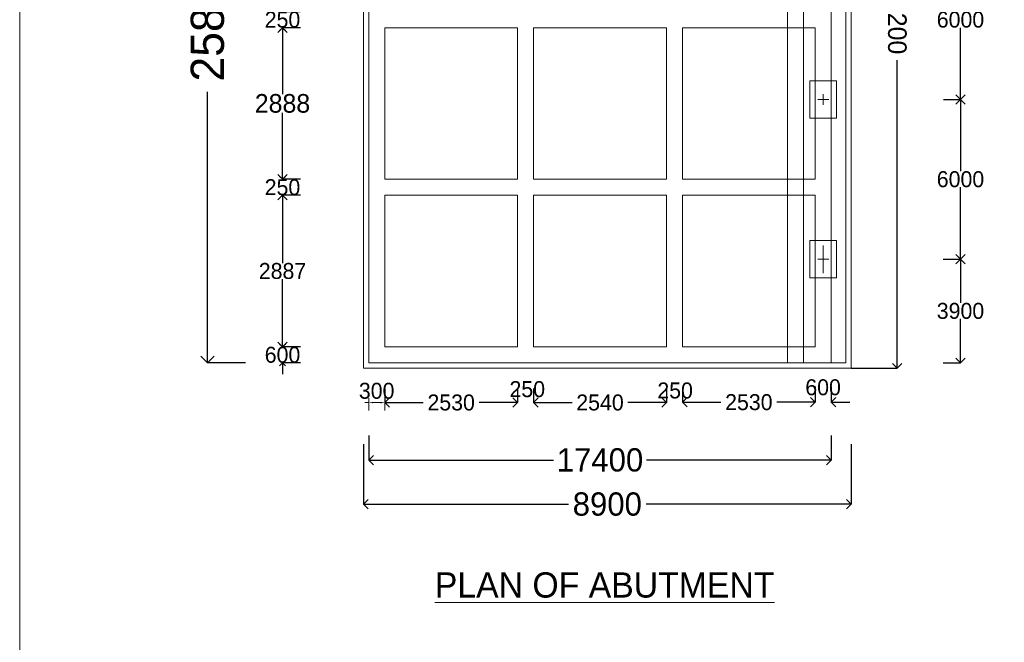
# Model space of a CAD drawing. Header units: millimetres. Extents: x -20950785 to 389010297, y -11535949 to 14056629.
# Tile 47 of 256: x 9284767 to 9321811, y -370513 to -347107. Entities that reach past the tile are written whole.
import ezdxf

# ---------------------------------------------------------------- set-up
doc = ezdxf.new("R2010")
doc.units = ezdxf.units.MM
doc.header["$LTSCALE"] = 60
doc.header["$MEASUREMENT"] = 0
doc.linetypes.add('DASHED2', pattern=[9.525, 6.35, -3.175])
doc.dimstyles.get("Standard").update_dxf_attribs({"dimtxt": 400, "dimasz": 215, "dimexe": 0.18, "dimexo": 0.0625, "dimgap": 0.09, "dimtad": 0, "dimtih": 1, "dimtoh": 1, "dimdec": 0, "dimzin": 4, "dimdsep": 46, "dimtxsty": 'Standard', "dimblk": 'OPEN90', "dimcen": 0, "dimadec": 0, "dimazin": 1, "dimtfac": 1, "dimtdec": 0, "dimtix": 1, "dimtofl": 0, "dimtmove": 0, "dimatfit": 3, "dimldrblk": 'OPEN30', "dimfxl": 1, "dimtolj": 1, "dimtzin": 0, "dimarcsym": 0})

# ---------------------------------------------------------------- blocks, each defined once
blk = doc.blocks.new('_Open90')
at = {"color": 0, "linetype": 'ByBlock', "lineweight": -2}
for p, q in [((0, 0), (-1, 0)), ((-0.5, 0.5), (0, 0)), ((0, 0), (-0.5, -0.5))]:
    blk.add_line(p, q, dxfattribs=at)
blk = doc.blocks.new('*D1551')
at = {"color": 0, "lineweight": -2, "transparency": 16777216}
for p, q in [((9293268, -334207), (9291836, -334207)), ((9291836, -334707), (9291836, -344398)), ((9291836, -359507), (9291836, -349815)), ((9293268, -360007), (9291836, -360007))]:
    blk.add_line(p, q, dxfattribs=at)
at = {"layer": 'Defpoints', "color": 0, "lineweight": 9, "transparency": 16777216}
for p in [(9293268, -334207), (9291836, -360007), (9293268, -360007)]:
    blk.add_point(p, dxfattribs=at)
at = {"color": 0, "lineweight": -2, "transparency": 16777216, "xscale": 500, "yscale": 500, "zscale": 500}
for p, rotation in [((9291836, -334207), 90), ((9291836, -360007), 270)]:
    blk.add_blockref('_Open90', p, dxfattribs=dict(at, rotation=rotation))
at = {"color": 0, "transparency": 16777216, "insert": (9291836, -347107), "char_height": 1000, "attachment_point": 5, "rotation": 90}
blk.add_mtext('\\A1;{\\H1.25x;25800}', dxfattribs=at)
blk = doc.blocks.new('_Open30')
at = {"color": 0, "linetype": 'ByBlock', "lineweight": -2}
for p, q in [((-1, 0.268), (0, 0)), ((0, 0), (-1, -0.268)), ((0, 0), (-1, 0))]:
    blk.add_line(p, q, dxfattribs=at)
blk = doc.blocks.new('*D1557')
at = {"color": 0, "linetype": 'Continuous', "lineweight": -2, "transparency": 16777216}
for p, q in [((9294654, -346592), (9294654, -346377)), ((9295328, -346807), (9294653, -346807)), ((9295328, -347407), (9294653, -347407)), ((9294654, -347622), (9294654, -347837))]:
    blk.add_line(p, q, dxfattribs=at)
at = {"layer": 'Defpoints', "color": 0, "linetype": 'Continuous', "lineweight": 9, "transparency": 16777216}
for p in [(9295328, -346807), (9294654, -347407), (9295328, -347407)]:
    blk.add_point(p, dxfattribs=at)
at = {"color": 0, "linetype": 'Continuous', "lineweight": -2, "transparency": 16777216, "xscale": 215, "yscale": 215, "zscale": 215}
for p, rotation in [((9294654, -346807), 270), ((9294654, -347407), 90)]:
    blk.add_blockref('_Open90', p, dxfattribs=dict(at, rotation=rotation))
at = {"color": 0, "linetype": 'Continuous', "lineweight": 9, "transparency": 16777216, "insert": (9294654, -347107), "char_height": 400, "attachment_point": 5}
blk.add_mtext('\\A1;{\\H1.5x;250}', dxfattribs=at)
blk = doc.blocks.new('*D1558')
at = {"color": 0, "linetype": 'Continuous', "lineweight": -2, "ltscale": 20, "transparency": 16777216}
for p, q in [((9295338, -347407), (9294654, -347407)), ((9294654, -347757), (9294654, -349907)), ((9294654, -352757), (9294654, -350607)), ((9295338, -353107), (9294654, -353107))]:
    blk.add_line(p, q, dxfattribs=at)
at = {"layer": 'Defpoints', "color": 0, "linetype": 'Continuous', "lineweight": 9, "ltscale": 20, "transparency": 16777216}
for p in [(9295338, -347407), (9294654, -353107), (9295338, -353107)]:
    blk.add_point(p, dxfattribs=at)
at = {"color": 0, "linetype": 'Continuous', "lineweight": -2, "ltscale": 20, "transparency": 16777216, "xscale": 350, "yscale": 350, "zscale": 350}
for p, rotation in [((9294654, -347407), 90), ((9294654, -353107), 270)]:
    blk.add_blockref('_Open90', p, dxfattribs=dict(at, rotation=rotation))
at = {"color": 0, "linetype": 'Continuous', "lineweight": 9, "ltscale": 20, "transparency": 16777216, "insert": (9294654, -350257), "char_height": 500, "attachment_point": 5}
blk.add_mtext('\\A1;{\\H1.4x;2888}', dxfattribs=at)
blk = doc.blocks.new('*D1559')
at = {"color": 0, "linetype": 'Continuous', "lineweight": -2, "transparency": 16777216}
for p, q in [((9294654, -352892), (9294654, -352677)), ((9295328, -353107), (9294654, -353107)), ((9295328, -353707), (9294654, -353707)), ((9294654, -353922), (9294654, -354137))]:
    blk.add_line(p, q, dxfattribs=at)
at = {"layer": 'Defpoints', "color": 0, "linetype": 'Continuous', "lineweight": 9, "transparency": 16777216}
for p in [(9295328, -353107), (9294654, -353707), (9295328, -353707)]:
    blk.add_point(p, dxfattribs=at)
at = {"color": 0, "linetype": 'Continuous', "lineweight": -2, "transparency": 16777216, "xscale": 215, "yscale": 215, "zscale": 215}
for p, rotation in [((9294654, -353107), 270), ((9294654, -353707), 90)]:
    blk.add_blockref('_Open90', p, dxfattribs=dict(at, rotation=rotation))
at = {"color": 0, "linetype": 'Continuous', "lineweight": 9, "transparency": 16777216, "insert": (9294654, -353407), "char_height": 400, "attachment_point": 5}
blk.add_mtext('\\A1;{\\H1.5x;250}', dxfattribs=at)
blk = doc.blocks.new('*D1560')
at = {"color": 0, "linetype": 'Continuous', "lineweight": -2, "ltscale": 20, "transparency": 16777216}
for p, q in [((9295338, -353707), (9294655, -353707)), ((9294655, -354057), (9294655, -356257)), ((9294655, -359057), (9294655, -356857)), ((9295338, -359407), (9294655, -359407))]:
    blk.add_line(p, q, dxfattribs=at)
at = {"layer": 'Defpoints', "color": 0, "linetype": 'Continuous', "lineweight": 9, "ltscale": 20, "transparency": 16777216}
for p in [(9295338, -353707), (9294655, -359407), (9295338, -359407)]:
    blk.add_point(p, dxfattribs=at)
at = {"color": 0, "linetype": 'Continuous', "lineweight": -2, "ltscale": 20, "transparency": 16777216, "xscale": 350, "yscale": 350, "zscale": 350}
for p, rotation in [((9294655, -353707), 90), ((9294655, -359407), 270)]:
    blk.add_blockref('_Open90', p, dxfattribs=dict(at, rotation=rotation))
at = {"color": 0, "linetype": 'Continuous', "lineweight": 9, "ltscale": 20, "transparency": 16777216, "insert": (9294655, -356557), "char_height": 500, "attachment_point": 5}
blk.add_mtext('\\A1;{\\H1.2x;2887}', dxfattribs=at)
blk = doc.blocks.new('*D1561')
at = {"color": 0, "linetype": 'Continuous', "lineweight": -2, "transparency": 16777216}
for p, q in [((9294655, -359192), (9294655, -358977)), ((9295329, -359407), (9294655, -359407)), ((9295329, -360007), (9294655, -360007)), ((9294655, -360222), (9294655, -360437))]:
    blk.add_line(p, q, dxfattribs=at)
at = {"layer": 'Defpoints', "color": 0, "linetype": 'Continuous', "lineweight": 9, "transparency": 16777216}
for p in [(9295329, -359407), (9294655, -360007), (9295329, -360007)]:
    blk.add_point(p, dxfattribs=at)
at = {"color": 0, "linetype": 'Continuous', "lineweight": -2, "transparency": 16777216, "xscale": 215, "yscale": 215, "zscale": 215}
for p, rotation in [((9294655, -359407), 270), ((9294655, -360007), 90)]:
    blk.add_blockref('_Open90', p, dxfattribs=dict(at, rotation=rotation))
at = {"color": 0, "linetype": 'Continuous', "lineweight": 9, "transparency": 16777216, "insert": (9294655, -359707), "char_height": 400, "attachment_point": 5}
blk.add_mtext('\\A1;{\\H1.5x;600}', dxfattribs=at)
blk = doc.blocks.new('*D1562')
at = {"color": 0, "linetype": 'Continuous', "lineweight": -2, "ltscale": 20, "transparency": 16777216}
for p, q in [((9297900, -362743), (9297900, -363661)), ((9315300, -362743), (9315300, -363661)), ((9298250, -363661), (9304850, -363661)), ((9314950, -363661), (9308350, -363661))]:
    blk.add_line(p, q, dxfattribs=at)
at = {"layer": 'Defpoints', "color": 0, "linetype": 'Continuous', "lineweight": 9, "ltscale": 20, "transparency": 16777216}
for p in [(9297900, -362743), (9315300, -362743), (9315300, -363661)]:
    blk.add_point(p, dxfattribs=at)
at = {"color": 0, "linetype": 'Continuous', "lineweight": -2, "ltscale": 20, "transparency": 16777216, "xscale": 350, "yscale": 350, "zscale": 350, "rotation": 180}
blk.add_blockref('_Open90', (9297900, -363661), dxfattribs=at)
at = {"color": 0, "linetype": 'Continuous', "lineweight": -2, "ltscale": 20, "transparency": 16777216, "xscale": 350, "yscale": 350, "zscale": 350}
blk.add_blockref('_Open90', (9315300, -363661), dxfattribs=at)
at = {"color": 0, "linetype": 'Continuous', "lineweight": 9, "ltscale": 20, "transparency": 16777216, "insert": (9306600, -363661), "char_height": 700, "attachment_point": 5}
blk.add_mtext('\\A1;{\\H1.25x;17400}', dxfattribs=at)
blk = doc.blocks.new('*D1563')
at = {"color": 0, "linetype": 'Continuous', "lineweight": -2, "ltscale": 20, "transparency": 16777216}
for p, q in [((9314700, -360893), (9314700, -361486)), ((9315300, -360893), (9315300, -361486)), ((9314350, -361485), (9314000, -361485)), ((9315650, -361485), (9316000, -361485))]:
    blk.add_line(p, q, dxfattribs=at)
at = {"layer": 'Defpoints', "color": 0, "linetype": 'Continuous', "lineweight": 9, "ltscale": 20, "transparency": 16777216}
for p in [(9314700, -360893), (9315300, -360893), (9315300, -361485)]:
    blk.add_point(p, dxfattribs=at)
at = {"color": 0, "linetype": 'Continuous', "lineweight": -2, "ltscale": 20, "transparency": 16777216, "xscale": 350, "yscale": 350, "zscale": 350}
blk.add_blockref('_Open90', (9314700, -361485), dxfattribs=at)
at = {"color": 0, "linetype": 'Continuous', "lineweight": -2, "ltscale": 20, "transparency": 16777216, "xscale": 350, "yscale": 350, "zscale": 350, "rotation": 180}
blk.add_blockref('_Open90', (9315300, -361485), dxfattribs=at)
at = {"color": 0, "linetype": 'Continuous', "lineweight": 9, "ltscale": 20, "transparency": 16777216, "insert": (9314993, -360930), "char_height": 400, "attachment_point": 5}
blk.add_mtext('\\A1;{\\H1.5x;600}', dxfattribs=at)
blk = doc.blocks.new('*D1564')
at = {"color": 0, "linetype": 'Continuous', "lineweight": -2, "ltscale": 20, "transparency": 16777216}
for p, q in [((9298500, -360972), (9298500, -361501)), ((9303500, -360972), (9303500, -361501)), ((9298850, -361501), (9299950, -361501)), ((9303150, -361501), (9302050, -361501))]:
    blk.add_line(p, q, dxfattribs=at)
at = {"layer": 'Defpoints', "color": 0, "linetype": 'Continuous', "lineweight": 9, "ltscale": 20, "transparency": 16777216}
for p in [(9298500, -360972), (9303500, -360972), (9303500, -361501)]:
    blk.add_point(p, dxfattribs=at)
at = {"color": 0, "linetype": 'Continuous', "lineweight": -2, "ltscale": 20, "transparency": 16777216, "xscale": 350, "yscale": 350, "zscale": 350, "rotation": 180}
blk.add_blockref('_Open90', (9298500, -361501), dxfattribs=at)
at = {"color": 0, "linetype": 'Continuous', "lineweight": -2, "ltscale": 20, "transparency": 16777216, "xscale": 350, "yscale": 350, "zscale": 350}
blk.add_blockref('_Open90', (9303500, -361501), dxfattribs=at)
at = {"color": 0, "linetype": 'Continuous', "lineweight": 9, "ltscale": 20, "transparency": 16777216, "insert": (9301000, -361501), "char_height": 500, "attachment_point": 5}
blk.add_mtext('\\A1;{\\H1.2x;2530}', dxfattribs=at)
blk = doc.blocks.new('*D1565')
at = {"color": 0, "linetype": 'Continuous', "lineweight": -2, "ltscale": 20, "transparency": 16777216}
for p, q in [((9304100, -360972), (9304100, -361501)), ((9309100, -360972), (9309100, -361501)), ((9304450, -361501), (9305550, -361501)), ((9308750, -361501), (9307650, -361501))]:
    blk.add_line(p, q, dxfattribs=at)
at = {"layer": 'Defpoints', "color": 0, "linetype": 'Continuous', "lineweight": 9, "ltscale": 20, "transparency": 16777216}
for p in [(9304100, -360972), (9309100, -360972), (9309100, -361501)]:
    blk.add_point(p, dxfattribs=at)
at = {"color": 0, "linetype": 'Continuous', "lineweight": -2, "ltscale": 20, "transparency": 16777216, "xscale": 350, "yscale": 350, "zscale": 350, "rotation": 180}
blk.add_blockref('_Open90', (9304100, -361501), dxfattribs=at)
at = {"color": 0, "linetype": 'Continuous', "lineweight": -2, "ltscale": 20, "transparency": 16777216, "xscale": 350, "yscale": 350, "zscale": 350}
blk.add_blockref('_Open90', (9309100, -361501), dxfattribs=at)
at = {"color": 0, "linetype": 'Continuous', "lineweight": 9, "ltscale": 20, "transparency": 16777216, "insert": (9306600, -361501), "char_height": 500, "attachment_point": 5}
blk.add_mtext('\\A1;{\\H1.2x;2540}', dxfattribs=at)
blk = doc.blocks.new('*D1566')
at = {"color": 0, "linetype": 'Continuous', "lineweight": -2, "ltscale": 20, "transparency": 16777216}
for p, q in [((9309700, -360961), (9309700, -361489)), ((9314700, -360961), (9314700, -361489)), ((9310050, -361489), (9311150, -361489)), ((9314350, -361489), (9313250, -361489))]:
    blk.add_line(p, q, dxfattribs=at)
at = {"layer": 'Defpoints', "color": 0, "linetype": 'Continuous', "lineweight": 9, "ltscale": 20, "transparency": 16777216}
for p in [(9309700, -360961), (9314700, -360961), (9314700, -361489)]:
    blk.add_point(p, dxfattribs=at)
at = {"color": 0, "linetype": 'Continuous', "lineweight": -2, "ltscale": 20, "transparency": 16777216, "xscale": 350, "yscale": 350, "zscale": 350, "rotation": 180}
blk.add_blockref('_Open90', (9309700, -361489), dxfattribs=at)
at = {"color": 0, "linetype": 'Continuous', "lineweight": -2, "ltscale": 20, "transparency": 16777216, "xscale": 350, "yscale": 350, "zscale": 350}
blk.add_blockref('_Open90', (9314700, -361489), dxfattribs=at)
at = {"color": 0, "linetype": 'Continuous', "lineweight": 9, "ltscale": 20, "transparency": 16777216, "insert": (9312200, -361489), "char_height": 500, "attachment_point": 5}
blk.add_mtext('\\A1;{\\H1.2x;2530}', dxfattribs=at)
blk = doc.blocks.new('*D1591')
at = {"color": 0, "linetype": 'Continuous', "lineweight": -2, "ltscale": 20, "transparency": 16777216}
for p, q in [((9319578, -344107), (9320162, -344107)), ((9320162, -344457), (9320162, -346807)), ((9320162, -349757), (9320162, -347407)), ((9319578, -350107), (9320162, -350107))]:
    blk.add_line(p, q, dxfattribs=at)
at = {"layer": 'Defpoints', "color": 0, "linetype": 'Continuous', "lineweight": 9, "ltscale": 20, "transparency": 16777216}
for p in [(9319578, -344107), (9319578, -350107), (9320162, -350107)]:
    blk.add_point(p, dxfattribs=at)
at = {"color": 0, "linetype": 'Continuous', "lineweight": -2, "ltscale": 20, "transparency": 16777216, "xscale": 350, "yscale": 350, "zscale": 350}
for p, rotation in [((9320162, -344107), 90), ((9320162, -350107), 270)]:
    blk.add_blockref('_Open90', p, dxfattribs=dict(at, rotation=rotation))
at = {"color": 0, "linetype": 'Continuous', "lineweight": 9, "ltscale": 20, "transparency": 16777216, "insert": (9320162, -347107), "char_height": 500, "attachment_point": 5}
blk.add_mtext('\\A1;{\\H1.2x;6000}', dxfattribs=at)
blk = doc.blocks.new('*D1592')
at = {"color": 0, "linetype": 'Continuous', "lineweight": -2, "ltscale": 20, "transparency": 16777216}
for p, q in [((9319518, -350107), (9320162, -350107)), ((9320162, -350457), (9320162, -352807)), ((9320162, -355757), (9320162, -353407)), ((9319518, -356107), (9320162, -356107))]:
    blk.add_line(p, q, dxfattribs=at)
at = {"layer": 'Defpoints', "color": 0, "linetype": 'Continuous', "lineweight": 9, "ltscale": 20, "transparency": 16777216}
for p in [(9319518, -350107), (9319518, -356107), (9320162, -356107)]:
    blk.add_point(p, dxfattribs=at)
at = {"color": 0, "linetype": 'Continuous', "lineweight": -2, "ltscale": 20, "transparency": 16777216, "xscale": 350, "yscale": 350, "zscale": 350}
for p, rotation in [((9320162, -350107), 90), ((9320162, -356107), 270)]:
    blk.add_blockref('_Open90', p, dxfattribs=dict(at, rotation=rotation))
at = {"color": 0, "linetype": 'Continuous', "lineweight": 9, "ltscale": 20, "transparency": 16777216, "insert": (9320162, -353107), "char_height": 500, "attachment_point": 5}
blk.add_mtext('\\A1;{\\H1.2x;6000}', dxfattribs=at)
blk = doc.blocks.new('*D1593')
at = {"color": 0, "linetype": 'Continuous', "lineweight": -2, "ltscale": 20, "transparency": 16777216}
for p, q in [((9319507, -356107), (9320162, -356107)), ((9320162, -356457), (9320162, -357757)), ((9320162, -359657), (9320162, -358357)), ((9319507, -360007), (9320162, -360007))]:
    blk.add_line(p, q, dxfattribs=at)
at = {"layer": 'Defpoints', "color": 0, "linetype": 'Continuous', "lineweight": 9, "ltscale": 20, "transparency": 16777216}
for p in [(9319507, -356107), (9319507, -360007), (9320162, -360007)]:
    blk.add_point(p, dxfattribs=at)
at = {"color": 0, "linetype": 'Continuous', "lineweight": -2, "ltscale": 20, "transparency": 16777216, "xscale": 350, "yscale": 350, "zscale": 350}
for p, rotation in [((9320162, -356107), 90), ((9320162, -360007), 270)]:
    blk.add_blockref('_Open90', p, dxfattribs=dict(at, rotation=rotation))
at = {"color": 0, "linetype": 'Continuous', "lineweight": 9, "ltscale": 20, "transparency": 16777216, "insert": (9320162, -358057), "char_height": 500, "attachment_point": 5}
blk.add_mtext('\\A1;{\\H1.2x;3900}', dxfattribs=at)
blk = doc.blocks.new('*D1649')
at = {"color": 0, "linetype": 'Continuous', "lineweight": -2, "ltscale": 20, "transparency": 16777216}
for p, q in [((9316050, -334007), (9317782, -334007)), ((9317782, -334357), (9317782, -345590)), ((9317782, -359857), (9317782, -348624)), ((9316050, -360207), (9317782, -360207))]:
    blk.add_line(p, q, dxfattribs=at)
at = {"layer": 'Defpoints', "color": 0, "linetype": 'Continuous', "lineweight": 9, "ltscale": 20, "transparency": 16777216}
for p in [(9316050, -334007), (9316050, -360207), (9317782, -360207)]:
    blk.add_point(p, dxfattribs=at)
at = {"color": 0, "linetype": 'Continuous', "lineweight": -2, "ltscale": 20, "transparency": 16777216, "xscale": 350, "yscale": 350, "zscale": 350}
for p, rotation in [((9317782, -334007), 90), ((9317782, -360207), 270)]:
    blk.add_blockref('_Open90', p, dxfattribs=dict(at, rotation=rotation))
at = {"color": 0, "linetype": 'Continuous', "lineweight": 9, "ltscale": 20, "transparency": 16777216, "insert": (9317782, -347107), "char_height": 700, "attachment_point": 5, "rotation": 270}
blk.add_mtext('\\A1;26200', dxfattribs=at)
blk = doc.blocks.new('*D1635')
at = {"color": 0, "linetype": 'Continuous', "lineweight": -2, "ltscale": 20, "transparency": 16777216}
for p, q in [((9297700, -363064), (9297700, -365321)), ((9316050, -363064), (9316050, -365321)), ((9298050, -365321), (9305417, -365321)), ((9315700, -365321), (9308334, -365321))]:
    blk.add_line(p, q, dxfattribs=at)
at = {"layer": 'Defpoints', "color": 0, "linetype": 'Continuous', "lineweight": 9, "ltscale": 20, "transparency": 16777216}
for p in [(9297700, -363064), (9316050, -363064), (9316050, -365321)]:
    blk.add_point(p, dxfattribs=at)
at = {"color": 0, "linetype": 'Continuous', "lineweight": -2, "ltscale": 20, "transparency": 16777216, "xscale": 350, "yscale": 350, "zscale": 350, "rotation": 180}
blk.add_blockref('_Open90', (9297700, -365321), dxfattribs=at)
at = {"color": 0, "linetype": 'Continuous', "lineweight": -2, "ltscale": 20, "transparency": 16777216, "xscale": 350, "yscale": 350, "zscale": 350}
blk.add_blockref('_Open90', (9316050, -365321), dxfattribs=at)
at = {"color": 0, "linetype": 'Continuous', "lineweight": 9, "ltscale": 20, "transparency": 16777216, "insert": (9306875, -365321), "char_height": 700, "attachment_point": 5}
blk.add_mtext('\\A1;{\\H1.25x;8900}', dxfattribs=at)

msp = doc.modelspace()

# ---------------------------------------------------------------- hatches: boundary and pattern name
at = {"lineweight": 9, "ltscale": 20}
h = msp.add_hatch(dxfattribs=at)
h.set_pattern_fill('AR-CONC', color=256, scale=100)
h.set_pattern_definition([(50, (7449959.4, -368372.3), (717.26018, -62.75213), [75, -825]), (355, (7449959.4, -368372.3), (-138.75133, 752.19213), [60, -660]), (100.451444, (7450019.2, -368377.56), (578.50885, 689.44), [63.7402, -701.1421]), (46.1842, (7449959.4, -368172.3), (1067.24133, -165.51928), [112.5, -1237.5]), (96.635635, (7450048.3, -368186.1), (934.66195, 974.1186), [95.61034, -1051.71376]), (351.184164, (7449959.4, -368172.3), (934.66195, 974.1186), [90, -990]), (21, (7450059.4, -368222.3), (596.90705, -402.61889), [75, -825]), (326, (7450059.4, -368222.3), (243.31533, 725.15005), [60, -660]), (71.451445, (7450109.15, -368255.9), (840.22238, 322.53115), [63.7402, -701.1421]), (37.5, (7449959.4, -368372.33), (12.159855, 332.893854), [0, -652, 0, -670, 0, -662.5]), (7.5, (7449959.4, -368372.33), (263.06954, 394.41171), [0, -382, 0, -637, 0, -252.5]), (327.5, (7449736.4, -368372.33), (533.822436, -22.554872), [0, -250, 0, -780, 0, -1035]), (317.5, (7449636.4, -368372.33), (583.18617, 100.10498), [0, -325, 0, -518, 0, -735])])
h.paths.add_polyline_path([(9305042.98, -384239.68), (9303042.98, -384239.68), (9303042.98, -392489.68), (9305042.98, -392489.68)])
h.paths.add_polyline_path([(9305063.93, -404820.18), (9309693.04, -404820.18), (9309693.04, -404038.95), (9305063.93, -404038.95)], flags=9)
h.paths.add_polyline_path([(9305063.93, -400320.18), (9309693.04, -400320.18), (9309693.04, -399538.95), (9305063.93, -399538.95)], flags=9)
h.paths.add_polyline_path([(9305063.42, -392571.69), (9309693.54, -392571.69), (9309693.54, -391787.44), (9305063.42, -391787.44)], flags=9)
h.paths.add_polyline_path([(9305063.42, -384321.69), (9309693.54, -384321.69), (9309693.54, -383537.44), (9305063.42, -383537.44)], flags=9)
h.paths.add_polyline_path([(9305063.93, -374820.18), (9309693.04, -374820.18), (9309693.04, -374038.95), (9305063.93, -374038.95)], flags=9)
h.paths.add_polyline_path([(9313973.91, -402653.12), (9318584.89, -402653.12), (9318584.89, -400724.92), (9313973.91, -400724.92)], flags=9)
h.paths.add_polyline_path([(9314193.96, -379995.34), (9316441.95, -379995.34), (9316441.95, -378909.55), (9314193.96, -378909.55)], flags=9)
h.paths.add_polyline_path([(9299891.52, -409948.64), (9314430.04, -409948.64), (9314430.04, -407866.97), (9299891.52, -407866.97)], flags=9)
h.paths.add_polyline_path([(9313830.17, -397406.65), (9318463.31, -397406.65), (9318463.31, -394634.71), (9313830.17, -394634.71)], flags=9)
h.paths.add_polyline_path([(9313498.94, -388715.78), (9318154.59, -388715.78), (9318154.59, -387629.99), (9313498.94, -387629.99)], flags=9)
h.paths.add_polyline_path([(9413985.31, -333598.75), (9424793.98, -333598.75), (9424793.98, -331283.91), (9413985.31, -331283.91)], flags=9)
h.paths.add_polyline_path([(9383405.73, -238638.61), (9388658.05, -238638.61), (9388658.05, -237335.66), (9383405.73, -237335.66)], flags=9)
h.paths.add_polyline_path([(9383489.63, -236841.36), (9388741.94, -236841.36), (9388741.94, -235538.4), (9383489.63, -235538.4)], flags=9)
h.paths.add_polyline_path([(9402505.26, -237732.81), (9408047.7, -237732.81), (9408047.7, -236429.85), (9402505.26, -236429.85)], flags=9)
h.paths.add_polyline_path([(9402428.52, -235857.48), (9407970.97, -235857.48), (9407970.97, -234554.53), (9402428.52, -234554.53)], flags=9)
h.paths.add_polyline_path([(9364133.54, -237732.81), (9369675.99, -237732.81), (9369675.99, -236429.85), (9364133.54, -236429.85)], flags=9)
h.paths.add_polyline_path([(9364056.8, -235857.48), (9369599.25, -235857.48), (9369599.25, -234554.53), (9364056.8, -234554.53)], flags=9)
h.paths.add_polyline_path([(9470139.99, -397353.43), (9566841.73, -397353.43), (9566841.73, -388863.45), (9470139.99, -388863.45)], flags=9)
h.paths.add_polyline_path([(9552010.34, -416787.57), (9561144.66, -416787.57), (9561144.66, -412444.38), (9552010.34, -412444.38)], flags=9)
h.paths.add_polyline_path([(9494166.13, -408126.44), (9580947.88, -408126.44), (9580947.88, -400905.14), (9494166.13, -400905.14)], flags=9)
h.paths.add_polyline_path([(9468893.12, -416988.19), (9488963.93, -416988.19), (9488963.93, -412710.73), (9468893.12, -412710.73)], flags=9)
h.paths.add_polyline_path([(9562715.43, -387910.9), (9568184.34, -387910.9), (9568184.34, -384361.68), (9562715.43, -384361.68)], flags=9)
h.paths.add_polyline_path([(9550938.3, -422794.46), (9563611.71, -422794.46), (9563611.71, -418517), (9550938.3, -418517)], flags=9)
h.paths.add_polyline_path([(9530595.59, -387988.59), (9535656.82, -387988.59), (9535656.82, -384439.38), (9530595.59, -384439.38)], flags=9)
h.paths.add_polyline_path([(9506972.43, -388227.15), (9512305.84, -388227.15), (9512305.84, -384677.93), (9506972.43, -384677.93)], flags=9)
h.paths.add_polyline_path([(9517674.4, -416644.23), (9530433.07, -416644.23), (9530433.07, -412366.77), (9517674.4, -412366.77)], flags=9)
h.paths.add_polyline_path([(9482212.53, -388150.03), (9489933.27, -388150.03), (9489933.27, -384600.81), (9482212.53, -384600.81)], flags=9)
h.paths.add_polyline_path([(9472773.31, -404978.19), (9487585.44, -404978.19), (9487585.44, -400700.74), (9472773.31, -400700.74)], flags=9)
h.paths.add_polyline_path([(9517436.28, -422731.55), (9534382.81, -422731.55), (9534382.81, -418454.09), (9517436.28, -418454.09)], flags=9)
h.paths.add_polyline_path([(9501707.34, -365850.63), (9577753.12, -365850.63), (9577753.12, -240258.29), (9501707.34, -240258.29)], flags=9)
h.paths.add_polyline_path([(9449811.58, -327898.14), (9455063.89, -327898.14), (9455063.89, -326595.19), (9449811.58, -326595.19)], flags=9)
h.paths.add_polyline_path([(9349562.22, -313541.63), (9355104.67, -313541.63), (9355104.67, -312238.68), (9349562.22, -312238.68)], flags=9)
h.paths.add_polyline_path([(9347213.24, -337446.77), (9358569.92, -337446.77), (9358569.92, -335131.32), (9347213.24, -335131.32)], flags=9)
h.paths.add_polyline_path([(9345865.05, -346911.82), (9351992.76, -346911.82), (9351992.76, -345391.7), (9345865.05, -345391.7)], flags=9)
h.paths.add_polyline_path([(9420584.11, -336053.73), (9432408.63, -336053.73), (9432408.63, -333738.49), (9420584.11, -333738.49)], flags=9)
h.paths.add_polyline_path([(9389335.6, -300830.25), (9396075.39, -300830.25), (9396075.39, -299310.14), (9389335.6, -299310.14)], flags=9)
h.paths.add_polyline_path([(9389335.6, -302668.66), (9395463.3, -302668.66), (9395463.3, -301148.54), (9389335.6, -301148.54)], flags=9)
h.paths.add_polyline_path([(9389335.6, -303753.85), (9395463.3, -303753.85), (9395463.3, -302233.73), (9389335.6, -302233.73)], flags=9)
h.paths.add_polyline_path([(9389258.52, -304780.96), (9395386.22, -304780.96), (9395386.22, -303260.85), (9389258.52, -303260.85)], flags=9)
h.paths.add_polyline_path([(9389258.52, -310501.4), (9395386.22, -310501.4), (9395386.22, -308981.29), (9389258.52, -308981.29)], flags=9)
h.paths.add_polyline_path([(9389278.29, -313512.52), (9395405.99, -313512.52), (9395405.99, -311992.4), (9389278.29, -311992.4)], flags=9)
h.paths.add_polyline_path([(9414444.94, -312646.4), (9419697.26, -312646.4), (9419697.26, -311343.44), (9414444.94, -311343.44)], flags=9)
h.paths.add_polyline_path([(9414444.94, -311827.14), (9419697.26, -311827.14), (9419697.26, -310524.18), (9414444.94, -310524.18)], flags=9)
h.paths.add_polyline_path([(9458693.9, -311780.63), (9463946.22, -311780.63), (9463946.22, -310477.67), (9458693.9, -310477.67)], flags=9)
h.paths.add_polyline_path([(9449811.58, -324793.12), (9455063.89, -324793.12), (9455063.89, -323490.17), (9449811.58, -323490.17)], flags=9)
h.paths.add_polyline_path([(9458677.16, -304443.26), (9468516.31, -304443.26), (9468516.31, -303140.3), (9458677.16, -303140.3)], flags=9)
h.paths.add_polyline_path([(9389294.87, -299744.5), (9399134.03, -299744.5), (9399134.03, -298441.55), (9389294.87, -298441.55)], flags=9)
h.paths.add_polyline_path([(9384195.69, -306101.36), (9385794.75, -306101.36), (9385794.75, -305232.72), (9384195.69, -305232.72)], flags=9)
h.paths.add_polyline_path([(9361995.69, -306102.7), (9363594.75, -306102.7), (9363594.75, -305234.06), (9361995.69, -305234.06)], flags=9)
h.paths.add_polyline_path([(9379311.6, -306096.36), (9380910.66, -306096.36), (9380910.66, -305227.72), (9379311.6, -305227.72)], flags=9)
h.paths.add_polyline_path([(9373111.6, -306079.85), (9374710.66, -306079.85), (9374710.66, -305211.22), (9373111.6, -305211.22)], flags=9)
h.paths.add_polyline_path([(9367110.63, -306096.36), (9368709.69, -306096.36), (9368709.69, -305227.72), (9367110.63, -305227.72)], flags=9)
h.paths.add_polyline_path([(9368069.84, -299361.93), (9381531.49, -299361.93), (9381531.49, -298158.97), (9368069.84, -298158.97)], flags=9)
h.paths.add_polyline_path([(9327769.74, -299369.32), (9339071.11, -299369.32), (9339071.11, -298283.53), (9327769.74, -298283.53)], flags=9)
h.paths.add_polyline_path([(9349535.67, -304868.24), (9354787.99, -304868.24), (9354787.99, -303565.28), (9349535.67, -303565.28)], flags=9)
h.paths.add_polyline_path([(9349535.67, -304069.85), (9354787.99, -304069.85), (9354787.99, -302766.9), (9349535.67, -302766.9)], flags=9)
h.paths.add_polyline_path([(9349535.67, -303068.24), (9354787.99, -303068.24), (9354787.99, -301765.28), (9349535.67, -301765.28)], flags=9)
h.paths.add_polyline_path([(9349535.67, -301019.01), (9355312.63, -301019.01), (9355312.63, -299716.06), (9349535.67, -299716.06)], flags=9)
h.paths.add_polyline_path([(9349562.22, -310541.63), (9355104.67, -310541.63), (9355104.67, -309238.68), (9349562.22, -309238.68)], flags=9)
h.paths.add_polyline_path([(9314363.84, -333493.79), (9315925.46, -333493.79), (9315925.46, -332408), (9314363.84, -332408)], flags=9)
h.paths.add_polyline_path([(9312578.34, -333468.87), (9314139.96, -333468.87), (9314139.96, -332383.07), (9312578.34, -332383.07)], flags=9)
h.paths.add_polyline_path([(9308483.9, -361666.38), (9310357.84, -361666.38), (9310357.84, -360363.43), (9308483.9, -360363.43)], flags=9)
h.paths.add_polyline_path([(9302921.17, -361616.25), (9304795.11, -361616.25), (9304795.11, -360313.29), (9302921.17, -360313.29)], flags=9)
h.paths.add_polyline_path([(9297253.55, -361678.38), (9299127.49, -361678.38), (9299127.49, -360375.43), (9297253.55, -360375.43)], flags=9)
h.paths.add_polyline_path([(9414375, -304228.7), (9422572.51, -304228.7), (9422572.51, -301913.66), (9414375, -301913.66)], flags=9)
h.paths.add_polyline_path([(9420153.66, -329503.83), (9430871.25, -329503.83), (9430871.25, -328566.36), (9420153.66, -328566.36)], flags=9)
h.paths.add_polyline_path([(9422296.31, -328713.78), (9427864.34, -328713.78), (9427864.34, -327776.91), (9422296.31, -327776.91)], flags=9)
h.paths.add_polyline_path([(9386464.47, -320159.35), (9397273.14, -320159.35), (9397273.14, -317844.51), (9386464.47, -317844.51)], flags=9)
h.paths.add_polyline_path([(9423429.15, -345029.23), (9429952.39, -345029.23), (9429952.39, -344091.76), (9423429.15, -344091.76)], flags=9)
h.paths.add_polyline_path([(9384096.03, -346811.82), (9390223.73, -346811.82), (9390223.73, -345291.7), (9384096.03, -345291.7)], flags=9)
h.paths.add_polyline_path([(9414451.47, -350037.06), (9420593.74, -350037.06), (9420593.74, -348943.34), (9414451.47, -348943.34)], flags=9)
h.paths.add_polyline_path([(9450756.87, -349829.35), (9456009.19, -349829.35), (9456009.19, -348526.39), (9450756.87, -348526.39)], flags=9)
h.paths.add_polyline_path([(9439290.04, -370630.47), (9449941.3, -370630.47), (9449941.3, -368350.29), (9439290.04, -368350.29)], flags=9)
h.paths.add_polyline_path([(9403273.66, -370710.22), (9413924.92, -370710.22), (9413924.92, -368430.05), (9403273.66, -368430.05)], flags=9)
h.paths.add_polyline_path([(9300516.87, -366701.34), (9314336.53, -366701.34), (9314336.53, -364638.33), (9300516.87, -364638.33)], flags=9)
h.paths.add_polyline_path([(9366166.87, -377213.33), (9381441.23, -377213.33), (9381441.23, -374933.16), (9366166.87, -374933.16)], flags=9)
h.paths.add_polyline_path([(9458693.9, -305386.84), (9464470.86, -305386.84), (9464470.86, -304083.88), (9458693.9, -304083.88)], flags=9)
h.paths.add_polyline_path([(9458693.9, -312730.69), (9463946.22, -312730.69), (9463946.22, -311427.73), (9458693.9, -311427.73)], flags=9)
h.paths.add_polyline_path([(9458693.9, -309729.68), (9463946.22, -309729.68), (9463946.22, -308426.73), (9458693.9, -308426.73)], flags=9)
h.paths.add_polyline_path([(9458693.9, -308328.07), (9463946.22, -308328.07), (9463946.22, -307025.12), (9458693.9, -307025.12)], flags=9)
h.paths.add_polyline_path([(9458693.9, -307328.07), (9463946.22, -307328.07), (9463946.22, -306025.12), (9458693.9, -306025.12)], flags=9)
h.paths.add_polyline_path([(9413637.58, -327941.52), (9418902.39, -327941.52), (9418902.39, -327004.05), (9413637.58, -327004.05)], flags=9)
h.paths.add_polyline_path([(9413747.21, -325010.47), (9418999.53, -325010.47), (9418999.53, -323707.51), (9413747.21, -323707.51)], flags=9)
h.paths.add_polyline_path([(9414444.94, -309343.42), (9419697.26, -309343.42), (9419697.26, -308040.46), (9414444.94, -308040.46)], flags=9)
h.paths.add_polyline_path([(9414444.94, -307355.23), (9419697.26, -307355.23), (9419697.26, -306052.28), (9414444.94, -306052.28)], flags=9)
h.paths.add_polyline_path([(9414444.94, -306355.23), (9419697.26, -306355.23), (9419697.26, -305052.28), (9414444.94, -305052.28)], flags=9)
h.paths.add_polyline_path([(9435421.89, -303639.18), (9442445.6, -303639.18), (9442445.6, -302336.22), (9435421.89, -302336.22)], flags=9)
h.paths.add_polyline_path([(9444509.1, -303573.48), (9452460.41, -303573.48), (9452460.41, -302270.52), (9444509.1, -302270.52)], flags=9)
h.paths.add_polyline_path([(9440938.37, -305167.62), (9443489.38, -305234.39), (9443517.79, -304148.96), (9440966.78, -304082.2)], flags=9)
h.paths.add_polyline_path([(9445404.56, -305111.44), (9455039.44, -305363.61), (9455067.85, -304278.19), (9445432.97, -304026.01)], flags=9)
h.paths.add_polyline_path([(9336379.21, -300679.59), (9336380.03, -300679.59), (9336380.03, -300679.16), (9336379.21, -300679.16)], flags=9)
h.paths.add_polyline_path([(9431205.45, -223146.7), (9442406.76, -223146.7), (9442406.76, -220540.71), (9431205.45, -220540.71)], flags=9)
h.paths.add_polyline_path([(9320824.74, -223405.63), (9337481.44, -223405.63), (9337481.44, -220799.63), (9320824.74, -220799.63)], flags=9)
h.paths.add_polyline_path([(9384386.02, -234040.14), (9392408.29, -234040.14), (9392408.29, -232520.03), (9384386.02, -232520.03)], flags=9)
h.paths.add_polyline_path([(9379703.62, -232981.1), (9388683.04, -232981.1), (9388683.04, -231460.98), (9379703.62, -231460.98)], flags=9)
h.paths.add_polyline_path([(9376996.53, -230478.8), (9400269.53, -230478.8), (9400269.53, -228307.21), (9376996.53, -228307.21)], flags=9)
h.paths.add_polyline_path([(9470544.37, -270483.67), (9490859.26, -270483.67), (9490859.26, -267280.9), (9470544.37, -267280.9)], flags=9)
h.paths.add_polyline_path([(9474828.62, -288268.09), (9487143.87, -288268.09), (9487143.87, -282565.31), (9474828.62, -282565.31)], flags=9)
h.paths.add_polyline_path([(9474732.2, -277679.86), (9487476.8, -277679.86), (9487476.8, -274477.09), (9474732.2, -274477.09)], flags=9)
h.paths.add_polyline_path([(9410656.28, -267478.28), (9413865.91, -267478.28), (9413865.91, -264220.89), (9410656.28, -264220.89)], flags=9)
h.paths.add_polyline_path([(9417374.5, -262541.27), (9423502.2, -262541.27), (9423502.2, -261021.16), (9417374.5, -261021.16)], flags=9)
h.paths.add_polyline_path([(9357966.28, -267478.28), (9361175.91, -267478.28), (9361175.91, -264220.89), (9357966.28, -264220.89)], flags=9)
h.paths.add_polyline_path([(9364308.68, -262578.54), (9370436.39, -262578.54), (9370436.39, -261058.42), (9364308.68, -261058.42)], flags=9)
h.paths.add_polyline_path([(9395823.55, -263660.39), (9401951.25, -263660.39), (9401951.25, -262140.28), (9395823.55, -262140.28)], flags=9)
h.paths.add_polyline_path([(9392117.31, -268734.73), (9395010.72, -268734.73), (9395010.72, -265627.34), (9392117.31, -265627.34)], flags=9)
h.paths.add_polyline_path([(9380823.55, -263660.39), (9386951.25, -263660.39), (9386951.25, -262140.28), (9380823.55, -262140.28)], flags=9)
h.paths.add_polyline_path([(9377117.31, -268734.73), (9380010.72, -268734.73), (9380010.72, -265627.34), (9377117.31, -265627.34)], flags=9)
h.paths.add_polyline_path([(9410098.66, -279536.02), (9410098.66, -272695.17), (9406895.89, -272695.17), (9406895.89, -279536.02)], flags=9)
h.paths.add_polyline_path([(9410098.66, -289005.56), (9410098.66, -283272.14), (9406895.89, -283272.14), (9406895.89, -289005.56)], flags=9)
h.paths.add_polyline_path([(9395098.66, -279536.02), (9395098.66, -272695.17), (9391895.89, -272695.17), (9391895.89, -279536.02)], flags=9)
h.paths.add_polyline_path([(9395098.66, -288979.6), (9395098.66, -283246.18), (9391895.89, -283246.18), (9391895.89, -288979.6)], flags=9)
h.paths.add_polyline_path([(9380098.66, -279536.02), (9380098.66, -272695.17), (9376895.89, -272695.17), (9376895.89, -279536.02)], flags=9)
h.paths.add_polyline_path([(9380098.66, -288991.5), (9380098.66, -283258.08), (9376895.89, -283258.08), (9376895.89, -288991.5)], flags=9)
h.paths.add_polyline_path([(9365098.66, -279536.02), (9365098.66, -272695.17), (9361895.89, -272695.17), (9361895.89, -279536.02)], flags=9)
h.paths.add_polyline_path([(9365098.66, -288955.81), (9365098.66, -283222.39), (9361895.89, -283222.39), (9361895.89, -288955.81)], flags=9)
h.paths.add_polyline_path([(9462598.66, -279536.02), (9462598.66, -272695.17), (9459395.89, -272695.17), (9459395.89, -279536.02)], flags=9)
h.paths.add_polyline_path([(9462598.66, -289622), (9462598.66, -282781.15), (9459395.89, -282781.15), (9459395.89, -289622)], flags=9)
h.paths.add_polyline_path([(9452598.66, -279502.49), (9452598.66, -272661.65), (9449395.89, -272661.65), (9449395.89, -279502.49)], flags=9)
h.paths.add_polyline_path([(9452598.66, -289622), (9452598.66, -282781.15), (9449395.89, -282781.15), (9449395.89, -289622)], flags=9)
h.paths.add_polyline_path([(9290544.37, -270483.67), (9310859.26, -270483.67), (9310859.26, -267280.9), (9290544.37, -267280.9)], flags=9)
h.paths.add_polyline_path([(9294828.62, -288268.09), (9307143.87, -288268.09), (9307143.87, -282565.31), (9294828.62, -282565.31)], flags=9)
h.paths.add_polyline_path([(9294732.2, -277679.86), (9307476.8, -277679.86), (9307476.8, -274477.09), (9294732.2, -274477.09)], flags=9)
h.paths.add_polyline_path([(9442598.66, -279536.02), (9442598.66, -272695.17), (9439395.89, -272695.17), (9439395.89, -279536.02)], flags=9)
h.paths.add_polyline_path([(9442598.66, -289622), (9442598.66, -282781.15), (9439395.89, -282781.15), (9439395.89, -289622)], flags=9)
h.paths.add_polyline_path([(9432598.66, -279536.02), (9432598.66, -272695.17), (9429395.89, -272695.17), (9429395.89, -279536.02)], flags=9)
h.paths.add_polyline_path([(9432598.66, -289622), (9432598.66, -282781.15), (9429395.89, -282781.15), (9429395.89, -289622)], flags=9)
h.paths.add_polyline_path([(9422598.66, -279536.02), (9422598.66, -272695.17), (9419395.89, -272695.17), (9419395.89, -279536.02)], flags=9)
h.paths.add_polyline_path([(9422598.66, -289622), (9422598.66, -282781.15), (9419395.89, -282781.15), (9419395.89, -289622)], flags=9)
h.paths.add_polyline_path([(9412598.66, -279536.02), (9412598.66, -272695.17), (9409395.89, -272695.17), (9409395.89, -279536.02)], flags=9)
h.paths.add_polyline_path([(9412598.66, -288982.31), (9412598.66, -283248.89), (9409395.89, -283248.89), (9409395.89, -288982.31)], flags=9)
h.paths.add_polyline_path([(9402598.66, -279536.02), (9402598.66, -272695.17), (9399395.89, -272695.17), (9399395.89, -279536.02)], flags=9)
h.paths.add_polyline_path([(9402598.66, -289005.56), (9402598.66, -283272.14), (9399395.89, -283272.14), (9399395.89, -289005.56)], flags=9)
h.paths.add_polyline_path([(9392598.66, -279536.02), (9392598.66, -272695.17), (9389395.89, -272695.17), (9389395.89, -279536.02)], flags=9)
h.paths.add_polyline_path([(9392598.66, -288979.6), (9392598.66, -283246.18), (9389395.89, -283246.18), (9389395.89, -288979.6)], flags=9)
h.paths.add_polyline_path([(9382598.66, -279536.02), (9382598.66, -272695.17), (9379395.89, -272695.17), (9379395.89, -279536.02)], flags=9)
h.paths.add_polyline_path([(9382598.66, -288986.09), (9382598.66, -283252.67), (9379395.89, -283252.67), (9379395.89, -288986.09)], flags=9)
h.paths.add_polyline_path([(9372598.66, -279536.02), (9372598.66, -272695.17), (9369395.89, -272695.17), (9369395.89, -279536.02)], flags=9)
h.paths.add_polyline_path([(9372598.66, -288991.5), (9372598.66, -283258.08), (9369395.89, -283258.08), (9369395.89, -288991.5)], flags=9)
h.paths.add_polyline_path([(9362598.66, -279536.02), (9362598.66, -272695.17), (9359395.89, -272695.17), (9359395.89, -279536.02)], flags=9)
h.paths.add_polyline_path([(9362598.66, -288955.81), (9362598.66, -283222.39), (9359395.89, -283222.39), (9359395.89, -288955.81)], flags=9)
h.paths.add_polyline_path([(9352598.66, -279536.02), (9352598.66, -272695.17), (9349395.89, -272695.17), (9349395.89, -279536.02)], flags=9)
h.paths.add_polyline_path([(9352598.66, -288983.39), (9352598.66, -283249.97), (9349395.89, -283249.97), (9349395.89, -288983.39)], flags=9)
h.paths.add_polyline_path([(9342598.66, -279536.02), (9342598.66, -272695.17), (9339395.89, -272695.17), (9339395.89, -279536.02)], flags=9)
h.paths.add_polyline_path([(9342598.66, -288962.3), (9342598.66, -283228.88), (9339395.89, -283228.88), (9339395.89, -288962.3)], flags=9)
h.paths.add_polyline_path([(9332598.66, -279536.02), (9332598.66, -272695.17), (9329395.89, -272695.17), (9329395.89, -279536.02)], flags=9)
h.paths.add_polyline_path([(9332598.66, -289068.28), (9332598.66, -283334.86), (9329395.89, -283334.86), (9329395.89, -289068.28)], flags=9)
h.paths.add_polyline_path([(9322598.66, -279536.02), (9322598.66, -272695.17), (9319395.89, -272695.17), (9319395.89, -279536.02)], flags=9)
h.paths.add_polyline_path([(9322598.66, -288978.52), (9322598.66, -283245.1), (9319395.89, -283245.1), (9319395.89, -288978.52)], flags=9)

# ---------------------------------------------------------------- linework, layer by layer
at = {"color": 7, "linetype": 'DASHED2', "lineweight": 9, "ltscale": 1000}
for p, q in [((9297700.3, -360206.92), (9297700.3, -334006.92)), ((9316050.3, -334006.92), (9316050.3, -360206.92)), ((9316050.3, -360206.92), (9297700.3, -360206.92))]:
    msp.add_line(p, q, dxfattribs=at)
at = {"color": 7, "linetype": 'Continuous', "lineweight": 9, "ltscale": 1000}
for p, q in [((9313650.3, -334206.92), (9313650.3, -360006.92)), ((9314250.3, -334206.92), (9314250.3, -360006.92))]:
    msp.add_line(p, q, dxfattribs=at)
at = {"color": 7, "linetype": 'Continuous', "lineweight": 9}
for p, q in [((9315300.3, -360006.92), (9315300.3, -334206.92)), ((9315850.3, -334206.92), (9315850.3, -360006.92)), ((9315850.3, -334206.92), (9315850.3, -360006.92)), ((9297900.3, -347406.92), (9297900.3, -346806.92)), ((9297900.3, -347406.92), (9297900.3, -360006.92)), ((9298500.3, -353106.92), (9298500.3, -347406.92)), ((9298500.3, -347406.92), (9303500.3, -347406.92)), ((9303500.3, -353106.92), (9303500.3, -347406.92)), ((9304100.3, -353106.92), (9304100.3, -347406.92)), ((9304100.3, -347406.92), (9309100.3, -347406.92)), ((9308500.3, -347406.92), (9309100.3, -347406.92)), ((9309100.3, -353106.92), (9309100.3, -347406.92)), ((9309700.3, -353106.92), (9309700.3, -347406.92)), ((9309700.3, -347406.92), (9314700.3, -347406.92)), ((9314700.3, -353106.92), (9314700.3, -347406.92)), ((9314700.3, -353106.92), (9314700.3, -347406.92)), ((9314700.3, -353106.92), (9314700.3, -347406.92)), ((9315206.16, -350106.92), (9314794.44, -350106.92)), ((9303500.3, -353106.92), (9298500.3, -353106.92)), ((9309100.3, -353106.92), (9304100.3, -353106.92)), ((9309100.3, -353106.92), (9308500.3, -353106.92)), ((9314700.3, -353106.92), (9309700.3, -353106.92)), ((9312200.3, -353106.92), (9312900.3, -353106.92)), ((9298500.3, -359406.92), (9298500.3, -353706.92)), ((9298500.3, -353706.92), (9303500.3, -353706.92)), ((9303500.3, -359406.92), (9303500.3, -353706.92)), ((9304100.3, -359406.92), (9304100.3, -353706.92)), ((9304100.3, -353706.92), (9309100.3, -353706.92)), ((9304100.3, -353706.92), (9309100.3, -353706.92)), ((9309100.3, -359406.92), (9309100.3, -353706.92)), ((9309700.3, -359406.92), (9309700.3, -353706.92)), ((9309700.3, -353706.92), (9314700.3, -353706.92)), ((9314700.3, -359406.92), (9314700.3, -353706.92)), ((9315209.69, -356106.92), (9314797.97, -356106.92)), ((9298500.3, -359406.92), (9303500.3, -359406.92)), ((9304100.3, -359406.92), (9309100.3, -359406.92)), ((9308500.3, -359406.92), (9309100.3, -359406.92)), ((9309700.3, -359406.92), (9314700.3, -359406.92)), ((9297900.3, -360006.92), (9298500.3, -360006.92)), ((9315300.3, -360006.92), (9297900.3, -360006.92)), ((9315850.3, -360006.92), (9298450.3, -360006.92)), ((9302900.3, -360006.92), (9303500.3, -360006.92)), ((9307900.3, -360006.92), (9308500.3, -360006.92)), ((9312900.3, -360006.92), (9313500.3, -360006.92)), ((9315850.3, -360006.92), (9315300.3, -360006.92)), ((9297900.3, -361503.35), (9297750.3, -361503.35)), ((9297900.3, -361329.62), (9297900.3, -361803.35)), ((9298500.3, -361329.62), (9298500.3, -361803.35))]:
    msp.add_line(p, q, dxfattribs=at)
at = {"color": 7, "linetype": 'Continuous', "lineweight": 9, "ltscale": 20}
for p, q in [((9314500.3, -349406.92), (9314500.3, -350806.92)), ((9314500.3, -349406.92), (9315500.3, -349406.92)), ((9315500.3, -349406.92), (9315500.3, -350806.92)), ((9314996.77, -350312.78), (9314996.77, -349901.06)), ((9314500.3, -350806.92), (9315500.3, -350806.92)), ((9314500.3, -355406.92), (9314500.3, -356806.92)), ((9314500.3, -355406.92), (9315500.3, -355406.92)), ((9315000.3, -355594.42), (9315000.3, -356639.26)), ((9315500.3, -355406.92), (9315500.3, -356806.92)), ((9314500.3, -356806.92), (9315500.3, -356806.92)), ((9298350.3, -361503.35), (9298050.3, -361503.35))]:
    msp.add_line(p, q, dxfattribs=at)
msp.add_lwpolyline([(9580630.72, -423663.4), (9284767.37, -423663.4), (9284767.37, -217181.82), (9580630.72, -217181.82)], close=True, dxfattribs=at)
for points in [[(9298050.3, -361478.35), (9298050.3, -361528.35), (9297900.3, -361503.35)], [(9298350.3, -361478.35), (9298350.3, -361528.35), (9298500.3, -361503.35)]]:
    msp.add_solid(points, dxfattribs=at)

# ---------------------------------------------------------------- texts
at = {"color": 7, "linetype": 'Continuous', "lineweight": 9, "char_height": 600, "attachment_point": 5}
for s, insert in [('\\A1;300', (9298196.97, -361061.36)), ('\\A1;250', (9303863.38, -360999.22))]:
    msp.add_mtext(s, dxfattribs=dict(at, insert=insert))
at = {"color": 7, "linetype": 'Continuous', "lineweight": 9, "ltscale": 20, "insert": (9309426.1, -361049.36), "char_height": 600, "attachment_point": 5}
msp.add_mtext('\\A1;250', dxfattribs=at)
at = {"color": 7, "linetype": 'Continuous', "lineweight": 9, "insert": (9300385.98, -367882.22), "char_height": 950, "width": 18152.7749, "attachment_point": 1}
msp.add_mtext('{\\LPLAN OF ABUTMENT}', dxfattribs=at)

# ---------------------------------------------------------------- dimensions: what is measured, and where the dimension line sits
at = {"color": 7, "linetype": 'Continuous', "lineweight": 9, "ltscale": 20}
dim = msp.add_linear_dim(base=(9317781.5, -360206.92), p1=(9316050.3, -334006.92), p2=(9316050.3, -360206.92), angle=90, dimstyle='Standard', override={"dimtxt": 700, "dimasz": 350}, dxfattribs=at)
dim.commit()
dim.dimension.update_dxf_attribs({"geometry": '*D1649', "text_midpoint": (9317781.5, -347106.92), "text_rotation": 270})
dim = msp.add_linear_dim(base=(9291836.26, -360006.92), p1=(9293267.74, -334206.92), p2=(9293267.74, -360006.92), angle=90, text='{\\H1.25x;<>}', dimstyle='Standard', override={"dimtxt": 1000, "dimasz": 500, "dimfxl": 300})
dim.commit()
dim.dimension.update_dxf_attribs({"geometry": '*D1551', "text_midpoint": (9291836.26, -347106.92), "text_rotation": 90})
for base, p1, p2, text, picture, middle in [((9320162.04, -350106.92), (9319577.62, -344106.92), (9319577.62, -350106.92), '{\\H1.2x;<>}', '*D1591', (9320162.04, -347106.92)), ((9294654.13, -353106.92), (9295337.72, -347406.92), (9295337.72, -353106.92), '{\\H1.4x;2888}', '*D1558', (9294654.13, -350256.92)), ((9320162.04, -356106.92), (9319517.84, -350106.92), (9319517.84, -356106.92), '{\\H1.2x;<>}', '*D1592', (9320162.04, -353106.92)), ((9294654.71, -359406.92), (9295338.29, -353706.92), (9295338.29, -359406.92), '{\\H1.2x;2887}', '*D1560', (9294654.71, -356556.92)), ((9320162.04, -360006.92), (9319506.64, -356106.92), (9319506.64, -360006.92), '{\\H1.2x;<>}', '*D1593', (9320162.04, -358056.92))]:
    dim = msp.add_linear_dim(base=base, p1=p1, p2=p2, angle=90, text=text, dimstyle='Standard', override={"dimtxt": 500, "dimasz": 350}, dxfattribs=at)
    dim.commit()
    dim.dimension.update_dxf_attribs({"geometry": picture, "text_midpoint": middle})
at = {"color": 7, "linetype": 'Continuous', "lineweight": 9}
for base, p1, p2, text, picture, middle in [((9294653.55, -347406.92), (9295327.65, -346806.92), (9295327.65, -347406.92), '{\\H1.5x;250}', '*D1557', (9294653.55, -347106.92)), ((9294654.13, -353706.92), (9295328.23, -353106.92), (9295328.23, -353706.92), '{\\H1.5x;250}', '*D1559', (9294654.13, -353406.92)), ((9294654.71, -360006.92), (9295328.81, -359406.92), (9295328.81, -360006.92), '{\\H1.5x;<>}', '*D1561', (9294654.71, -359706.92))]:
    dim = msp.add_linear_dim(base=base, p1=p1, p2=p2, angle=90, text=text, dimstyle='Standard', dxfattribs=at)
    dim.commit()
    dim.dimension.update_dxf_attribs({"geometry": picture, "text_midpoint": middle})
at = {"color": 7, "linetype": 'Continuous', "lineweight": 9, "ltscale": 20}
dim = msp.add_linear_dim(base=(9315300.3, -361485.48), p1=(9314700.3, -360892.94), p2=(9315300.3, -360892.94), text='{\\H1.5x;<>}', dimstyle='Standard', override={"dimasz": 350, "dimtmove": 2}, dxfattribs=at)
dim.commit()
dim.dimension.update_dxf_attribs({"geometry": '*D1563', "text_midpoint": (9314993, -360929.57), "dimtype": 160})
for base, p1, p2, text, override, picture, middle in [((9303500.3, -361500.91), (9298500.3, -360972.43), (9303500.3, -360972.43), '{\\H1.2x;2530}', {"dimtxt": 500, "dimasz": 350}, '*D1564', (9301000.3, -361500.91)), ((9309100.3, -361500.91), (9304100.3, -360972.43), (9309100.3, -360972.43), '{\\H1.2x;2540}', {"dimtxt": 500, "dimasz": 350}, '*D1565', (9306600.3, -361500.91)), ((9314700.3, -361489.17), (9309700.3, -360960.69), (9314700.3, -360960.69), '{\\H1.2x;2530}', {"dimtxt": 500, "dimasz": 350}, '*D1566', (9312200.3, -361489.17)), ((9315300.3, -363661.04), (9297900.3, -362742.51), (9315300.3, -362742.51), '{\\H1.25x;<>}', {"dimtxt": 700, "dimasz": 350}, '*D1562', (9306600.3, -363661.04)), ((9316050.3, -365321.19), (9297700.3, -363064.05), (9316050.3, -363064.05), '{\\H1.25x;8900}', {"dimtxt": 700, "dimasz": 350}, '*D1635', (9306875.3, -365321.19))]:
    dim = msp.add_linear_dim(base=base, p1=p1, p2=p2, text=text, dimstyle='Standard', override=override, dxfattribs=at)
    dim.commit()
    dim.dimension.update_dxf_attribs({"geometry": picture, "text_midpoint": middle})

doc.saveas('drawing.dxf')
